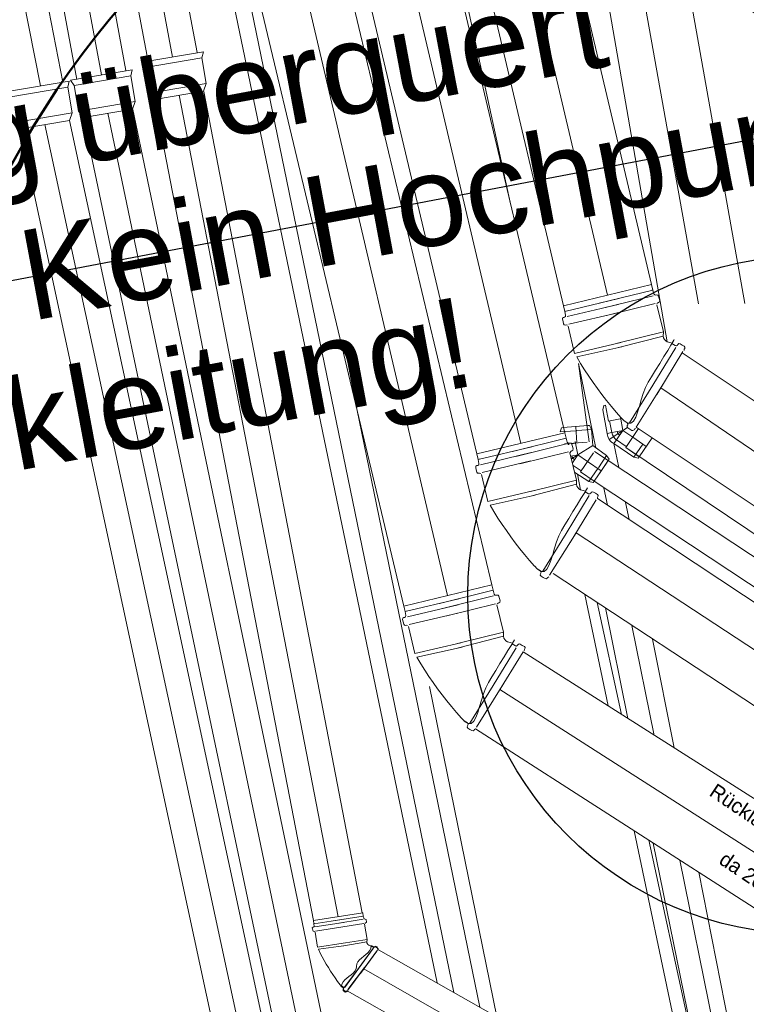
# Model space of a CAD drawing. Extents: x 3503739 to 3504470, y 5375172 to 5375561.
# Tile 89 of 142: x 3504134.94 to 3504136.55, y 5375424.42 to 5375426.6. Entities that reach past the tile are written whole.
import ezdxf

# ---------------------------------------------------------------- set-up
doc = ezdxf.new("R2010")
doc.units = 0
doc.header["$MEASUREMENT"] = 0
for name, color, linetype in [('_4WP_KANALISATIO', 7, 'Continuous'), ('_4WP_STADT_BEW_S', 7, 'Continuous'), ('BHM_2022-12-01BR', 7, 'Continuous'), ('BHM_BAUM_NEU', 7, 'Continuous')]:
    doc.layers.add(name, color=color, linetype=linetype)
doc.styles.add('184', font='ARIAL.TTF', dxfattribs={"height": 0.2})
doc.styles.add('49', font='TXT', dxfattribs={"height": 0.032745})

msp = doc.modelspace()

# ---------------------------------------------------------------- linework, layer by layer
at = {"layer": '_4WP_STADT_BEW_S', "color": 142, "linetype": 'Continuous', "lineweight": 30}
msp.add_line((3504123.4274, 5375423.8301), (3504143.699, 5375427.6913), dxfattribs=at)
msp.add_circle((3504136.68, 5375425.3234), 0.75, dxfattribs=at)
at = {"layer": 'BHM_2022-12-01BR', "color": 42, "linetype": 'Continuous', "lineweight": 9}
for p, q in [((3504135.2466, 5375430.6139, -0.0025), (3504136.3361, 5375426.0103)), ((3504135.1543, 5375430.5962, -0.0027), (3504136.2387, 5375425.9868)), ((3504135.0502, 5375430.5762, -0.0028), (3504136.1417, 5375425.9633)), ((3504135.0548, 5375430.2861, -0.0026), (3504136.1443, 5375425.6825)), ((3504134.9626, 5375430.2684, -0.0029), (3504136.0469, 5375425.6589)), ((3504134.8584, 5375430.2483, -0.003), (3504135.9499, 5375425.6355)), ((3504134.8845, 5375429.9542, -0.0025), (3504135.9827, 5375425.3462)), ((3504134.6871, 5375429.9216, -0.0028), (3504135.7883, 5375425.2992)), ((3504134.801, 5375429.9321, -0.0027), (3504135.8853, 5375425.3227)), ((3504136.3361, 5375426.0103), (3504136.1417, 5375425.9633)), ((3504136.3391, 5375425.998), (3504136.3361, 5375426.0103)), ((3504136.3399, 5375425.9856), (3504136.2276, 5375425.9579)), ((3504136.1446, 5375425.951), (3504136.1417, 5375425.9633)), ((3504136.1496, 5375425.9395), (3504136.2621, 5375425.9662)), ((3504136.2367, 5375425.9419), (3504136.3441, 5375425.9684)), ((3504136.2613, 5375425.9479), (3504136.1536, 5375425.9223)), ((3504136.1661, 5375425.8581), (3504136.1519, 5375425.9183)), ((3504136.3624, 5375425.9055), (3504136.2606, 5375425.8804)), ((3504136.2629, 5375425.8708), (3504136.3619, 5375425.8963)), ((3504136.1661, 5375425.8581), (3504136.2682, 5375425.8823)), ((3504136.2705, 5375425.8726), (3504136.1707, 5375425.8501)), ((3504136.371, 5375425.8839), (3504136.3799, 5375425.8816)), ((3504136.3477, 5375425.7674), (3504136.4053, 5375425.8619)), ((3504137.8808, 5375424.8738, -0.0124), (3504136.4036, 5375425.8591)), ((3504136.361, 5375425.7891), (3504136.3024, 5375425.6951)), ((3504137.8205, 5375424.7847), (3504136.3564, 5375425.7818)), ((3504137.7715, 5375424.711, -0.0124), (3504136.3024, 5375425.6951)), ((3504136.1443, 5375425.6825), (3504135.9499, 5375425.6355)), ((3504136.1473, 5375425.6702), (3504136.1443, 5375425.6825)), ((3504136.1481, 5375425.6577), (3504136.0359, 5375425.63)), ((3504135.9528, 5375425.6232), (3504135.9499, 5375425.6355)), ((3504135.9578, 5375425.6117), (3504136.0703, 5375425.6384)), ((3504136.0449, 5375425.614), (3504136.1524, 5375425.6405)), ((3504136.0696, 5375425.62), (3504135.9619, 5375425.5945)), ((3504135.9744, 5375425.5302), (3504135.9601, 5375425.5904)), ((3504136.1706, 5375425.5777), (3504136.0688, 5375425.5526)), ((3504136.0712, 5375425.5429), (3504136.1702, 5375425.5685)), ((3504135.9744, 5375425.5302), (3504136.0764, 5375425.5544)), ((3504136.0787, 5375425.5447), (3504135.979, 5375425.5223)), ((3504136.1792, 5375425.5561), (3504136.1882, 5375425.5537)), ((3504137.3935, 5375424.7577), (3504136.2164, 5375425.5367)), ((3504136.1559, 5375425.4396), (3504136.2136, 5375425.5341)), ((3504136.1692, 5375425.4612), (3504136.1107, 5375425.3672)), ((3504137.3504, 5375424.6853), (3504136.1692, 5375425.4612)), ((3504137.2928, 5375424.5985), (3504136.1186, 5375425.3708)), ((3504135.9827, 5375425.3462), (3504135.7883, 5375425.2992)), ((3504135.9858, 5375425.3339), (3504135.9827, 5375425.3462)), ((3504135.9866, 5375425.3214), (3504135.8743, 5375425.2938)), ((3504135.7912, 5375425.2869), (3504135.7883, 5375425.2992)), ((3504135.7962, 5375425.2754), (3504135.9087, 5375425.3021)), ((3504135.8833, 5375425.2778), (3504135.9908, 5375425.3043)), ((3504135.908, 5375425.2837), (3504135.8003, 5375425.2582)), ((3504135.8128, 5375425.194), (3504135.7985, 5375425.2542)), ((3504136.009, 5375425.2414), (3504135.9072, 5375425.2163)), ((3504135.9096, 5375425.2067), (3504136.0086, 5375425.2322)), ((3504135.8128, 5375425.194), (3504135.9148, 5375425.2181)), ((3504136.0177, 5375425.2198), (3504136.0266, 5375425.2175)), ((3504135.9171, 5375425.2085), (3504135.8174, 5375425.186)), ((3504135.9943, 5375425.1033), (3504136.052, 5375425.1978)), ((3504136.913, 5375424.65), (3504136.052, 5375425.1978)), ((3504136.0076, 5375425.1249), (3504135.9491, 5375425.031)), ((3504136.8556, 5375424.5671), (3504136.0009, 5375425.1142)), ((3504136.798, 5375424.4803), (3504135.9472, 5375425.0276))]:
    msp.add_line(p, q, dxfattribs=at)
at = {"layer": 'BHM_2022-12-01BR', "color": 4, "linetype": 'Continuous', "lineweight": 9}
for p, q in [((3504135.3103, 5375429.4768, -0.006), (3504136.0242, 5375426.1891, -0.0044)), ((3504135.0152, 5375428.5445, 0.004), (3504135.8621, 5375424.4656, 0.0051)), ((3504135.3105, 5375427.3044, 0.003), (3504135.8991, 5375424.4446, 0.0021)), ((3504136.1749, 5375425.8355, -0.0047), (3504136.213, 5375425.6481, -0.0042)), ((3504135.6842, 5375425.7355, 0.0063), (3504135.9567, 5375424.4119, 0.0057)), ((3504136.2531, 5375425.6583, -0.0068), (3504136.2637, 5375425.6053, -0.0067)), ((3504136.1722, 5375425.5908), (3504136.1792, 5375425.5561)), ((3504136.2309, 5375425.5602, -0.004), (3504136.2387, 5375425.5219, -0.0039)), ((3504136.2788, 5375425.5285, -0.0065), (3504136.2864, 5375425.4904, -0.0064)), ((3504136.1884, 5375425.325, -0.0056), (3504136.2401, 5375425.0781, -0.005)), ((3504136.2158, 5375425.3069, -0.004), (3504136.2695, 5375425.0594, -0.0039)), ((3504136.2341, 5375425.2949, -0.0063), (3504136.2839, 5375425.0502, -0.0057)), ((3504136.2928, 5375425.2562, -0.0031), (3504136.3423, 5375425.0131, -0.0024)), ((3504136.3386, 5375425.2262, -0.0057), (3504136.3862, 5375424.9852, -0.0051)), ((3504135.8449, 5375425.1215), (3504135.9939, 5375424.3908)), ((3504136.298, 5375424.8019, -0.0044), (3504136.437, 5375424.1392, -0.0029)), ((3504136.3299, 5375424.7814, -0.0038), (3504136.4699, 5375424.1369, -0.0035)), ((3504136.34, 5375424.7749, -0.005), (3504136.4737, 5375424.1182, -0.0034)), ((3504136.3985, 5375424.7373), (3504136.5323, 5375424.0801)), ((3504136.4405, 5375424.7103, -0.0044), (3504136.5793, 5375424.0076, -0.0025))]:
    msp.add_line(p, q, dxfattribs=at)
at = {"layer": 'BHM_2022-12-01BR', "color": 150, "linetype": 'Continuous', "lineweight": 9}
for p, q in [((3504134.8409, 5375429.1102, 0.2252), (3504135.3314, 5375426.5232, 0.1119)), ((3504135.2229, 5375426.5039, 0.1119), (3504134.7346, 5375429.0884, 0.225)), ((3504134.787, 5375429.0991, 0.2251), (3504135.2772, 5375426.5135, 0.1119)), ((3504134.6965, 5375429.0697, 0.2251), (3504135.1741, 5375426.4834, 0.1119)), ((3504135.0657, 5375426.4641, 0.1119), (3504134.5871, 5375429.054, 0.2254)), ((3504134.6415, 5375429.0618, 0.2251), (3504135.1199, 5375426.4738, 0.1119)), ((3504134.476, 5375429.0238, 0.2251), (3504134.9852, 5375426.4496, 0.1118)), ((3504134.5304, 5375429.0313, 0.2252), (3504135.0345, 5375426.4578, 0.112)), ((3504135.2089, 5375426.502, 0.1119), (3504135.3454, 5375426.5251, 0.1119)), ((3504135.3454, 5375426.5251, 0.1119), (3504135.342, 5375426.5114, 0.1119)), ((3504135.2166, 5375426.4902, 0.1119), (3504135.2089, 5375426.502, 0.1119)), ((3504135.342, 5375426.5114, 0.1119), (3504135.2166, 5375426.4902, 0.1119)), ((3504135.3515, 5375426.4551, 0.1119), (3504135.342, 5375426.5114, 0.1119)), ((3504135.0516, 5375426.4622, 0.1119), (3504135.1881, 5375426.4853, 0.1119)), ((3504135.1881, 5375426.4853, 0.1119), (3504135.1847, 5375426.4716, 0.1119)), ((3504135.2166, 5375426.4902, 0.1119), (3504135.2261, 5375426.4339, 0.1119)), ((3504134.9121, 5375426.4371, 0.112), (3504135.0486, 5375426.4602, 0.112)), ((3504135.0486, 5375426.4602, 0.112), (3504135.0452, 5375426.4465, 0.112)), ((3504135.0593, 5375426.4504, 0.1119), (3504135.0516, 5375426.4622, 0.1119)), ((3504135.1847, 5375426.4716, 0.1119), (3504135.0593, 5375426.4504, 0.1119)), ((3504135.1943, 5375426.4153, 0.1119), (3504135.1847, 5375426.4716, 0.1119)), ((3504135.2261, 5375426.4339, 0.1119), (3504135.3515, 5375426.4551, 0.1119)), ((3504135.3515, 5375426.4551, 0.1119), (3504135.3457, 5375426.4379, 0.1121)), ((3504135.0452, 5375426.4465, 0.112), (3504134.9198, 5375426.4253, 0.112)), ((3504135.0548, 5375426.3902, 0.112), (3504135.0452, 5375426.4465, 0.112)), ((3504135.0593, 5375426.4504, 0.1119), (3504135.0689, 5375426.3941, 0.1119)), ((3504135.2372, 5375426.4199, 0.1119), (3504135.2261, 5375426.4339, 0.1119)), ((3504135.3457, 5375426.4379, 0.1121), (3504135.2372, 5375426.4199, 0.1119)), ((3504135.2914, 5375426.4289, 0.112), (3504135.6432, 5375424.6118, 0.0325)), ((3504135.3464, 5375426.4373, 0.112), (3504135.6963, 5375424.6203, 0.0328)), ((3504135.0689, 5375426.3941, 0.1119), (3504135.1943, 5375426.4153, 0.1119)), ((3504135.1943, 5375426.4153, 0.1119), (3504135.1884, 5375426.3981, 0.1121)), ((3504135.5887, 5375424.6033, 0.0325), (3504135.237, 5375426.4206, 0.1123)), ((3504134.9294, 5375426.369, 0.112), (3504135.0548, 5375426.3902, 0.112)), ((3504135.0548, 5375426.3902, 0.112), (3504135.0489, 5375426.373, 0.1121)), ((3504135.0799, 5375426.3801, 0.1119), (3504135.0689, 5375426.3941, 0.1119)), ((3504135.1884, 5375426.3981, 0.1121), (3504135.0799, 5375426.3801, 0.1119)), ((3504135.1342, 5375426.3891, 0.112), (3504135.5612, 5375424.3433, 0.0027)), ((3504135.1891, 5375426.3975, 0.112), (3504135.6156, 5375424.3516, 0.0027)), ((3504134.9404, 5375426.355, 0.112), (3504134.9294, 5375426.369, 0.112)), ((3504135.0489, 5375426.373, 0.1121), (3504134.9404, 5375426.355, 0.112)), ((3504134.9947, 5375426.364, 0.1121), (3504135.5468, 5375423.7963)), ((3504135.0489, 5375426.373, 0.1121), (3504135.5998, 5375423.8064)), ((3504135.5095, 5375424.3365, 0.0031), (3504135.0797, 5375426.3809, 0.1123)), ((3504135.4911, 5375423.7931), (3504134.9404, 5375426.355, 0.112)), ((3504135.6976, 5375424.6203, 0.0325), (3504135.5887, 5375424.6033, 0.0325)), ((3504135.5898, 5375424.5964, 0.0327), (3504135.5887, 5375424.6033, 0.0325)), ((3504135.592, 5375424.5899, 0.0328), (3504135.655, 5375424.5994, 0.0328)), ((3504135.6986, 5375424.6065, 0.0328), (3504135.6357, 5375424.5964, 0.0328)), ((3504135.6987, 5375424.6134, 0.0327), (3504135.6976, 5375424.6203, 0.0325)), ((3504135.5974, 5375424.5444, 0.0328), (3504135.5923, 5375424.5781, 0.0328)), ((3504135.6537, 5375424.5894, 0.0326), (3504135.5935, 5375424.5802, 0.0328)), ((3504135.6399, 5375424.5872, 0.0326), (3504135.7001, 5375424.5969, 0.0328)), ((3504135.7073, 5375424.5616, 0.0328), (3504135.6502, 5375424.5524, 0.0326)), ((3504135.6511, 5375424.547, 0.0326), (3504135.7066, 5375424.5565, 0.0328)), ((3504135.5974, 5375424.5444, 0.0328), (3504135.6545, 5375424.5531, 0.0326)), ((3504135.6553, 5375424.5476, 0.0326), (3504135.5996, 5375424.5398, 0.0328)), ((3504135.6926, 5375424.4867, 0.0326), (3504135.7288, 5375424.5357, 0.0328)), ((3504135.6932, 5375424.488, 0.0322), (3504135.7294, 5375424.5371, 0.0324)), ((3504135.711, 5375424.5493, 0.0328), (3504135.7158, 5375424.5476, 0.0328)), ((3504136.4699, 5375424.1205), (3504135.7328, 5375424.539, 0.0328)), ((3504135.701, 5375424.4979, 0.0326), (3504135.6643, 5375424.4492, 0.0328)), ((3504135.7015, 5375424.4993, 0.0322), (3504135.6649, 5375424.4506, 0.0324)), ((3504136.4408, 5375424.0738), (3504135.6999, 5375424.4965)), ((3504135.6628, 5375424.4478, 0.0324), (3504136.4117, 5375424.027))]:
    msp.add_line(p, q, dxfattribs=at)
at = {"layer": 'BHM_2022-12-01BR', "color": 30, "linetype": 'Continuous', "lineweight": 9}
for p, q in [((3504136.0798, 5375427.5614), (3504136.371, 5375425.8839)), ((3504136.1979, 5375425.662, -0.1171), (3504136.1749, 5375425.8355, -0.0047)), ((3504136.2305, 5375425.743), (3504136.2284, 5375425.7334)), ((3504136.2284, 5375425.7334), (3504136.2383, 5375425.6809)), ((3504136.2342, 5375425.7437), (3504136.2305, 5375425.743)), ((3504136.2342, 5375425.7437), (3504136.2408, 5375425.7081)), ((3504136.2408, 5375425.7081), (3504136.2706, 5375425.7137, -0.0267)), ((3504136.273, 5375425.6875), (3504136.2674, 5375425.7167)), ((3504136.1339, 5375425.6842), (3504136.1369, 5375425.6936)), ((3504136.1369, 5375425.6936), (3504136.1407, 5375425.6939)), ((3504136.1407, 5375425.6939), (3504136.1955, 5375425.6983, -0.1319)), ((3504136.1707, 5375425.6598, -0.0251), (3504136.1684, 5375425.6959)), ((3504136.1712, 5375425.6875, -0.0631), (3504136.2036, 5375425.6897, -0.1171)), ((3504136.1992, 5375425.6985, -0.1171), (3504136.1955, 5375425.6983, -0.1319)), ((3504136.2036, 5375425.6897, -0.1171), (3504136.1992, 5375425.6985, -0.1171)), ((3504136.2061, 5375425.6539, 0.0028), (3504136.2036, 5375425.6897, -0.1171)), ((3504136.2434, 5375425.7086), (3504136.2482, 5375425.6828)), ((3504136.273, 5375425.6875), (3504136.2828, 5375425.6944)), ((3504136.2791, 5375425.6499, -0.0045), (3504136.3074, 5375425.6917)), ((3504136.1339, 5375425.6842), (3504136.169, 5375425.6869)), ((3504136.2383, 5375425.6809), (3504136.2482, 5375425.6828)), ((3504136.2423, 5375425.6674), (3504136.273, 5375425.6875)), ((3504136.2482, 5375425.6828), (3504136.273, 5375425.6875)), ((3504136.2588, 5375425.6667), (3504136.2531, 5375425.6583, -0.0068)), ((3504136.2588, 5375425.6667), (3504136.273, 5375425.6875)), ((3504136.2804, 5375425.6519), (3504136.2588, 5375425.6667)), ((3504136.273, 5375425.6875), (3504136.2946, 5375425.6727)), ((3504136.2946, 5375425.6727), (3504136.3246, 5375425.6522)), ((3504136.309, 5375425.6293), (3504136.3376, 5375425.6712)), ((3504136.1435, 5375425.6577), (3504136.194, 5375425.6613, 0.0028)), ((3504136.1537, 5375425.6566, -0.0097), (3504136.1513, 5375425.6562, -0.0075)), ((3504136.1596, 5375425.6578, -0.0151), (3504136.1707, 5375425.6598, -0.0251)), ((3504136.1731, 5375425.6336), (3504136.1675, 5375425.6629, 0.0028)), ((3504136.1731, 5375425.6336), (3504136.2061, 5375425.6539, 0.0028)), ((3504136.2061, 5375425.6539, 0.0028), (3504136.2369, 5375425.632, -0.1171)), ((3504136.2531, 5375425.6583, -0.0068), (3504136.2972, 5375425.6282)), ((3504136.2791, 5375425.6499, -0.0045), (3504137.2949, 5375424.9666, 0.0042)), ((3504136.309, 5375425.6293), (3504136.2791, 5375425.6499, -0.0045)), ((3504136.2972, 5375425.6282), (3504136.3171, 5375425.6573)), ((3504136.1575, 5375425.6307), (3504136.1731, 5375425.6336)), ((3504136.1591, 5375425.6245), (3504136.1731, 5375425.6336)), ((3504136.1611, 5375425.6161), (3504136.1731, 5375425.6336)), ((3504136.1729, 5375425.6326, -0.0819), (3504136.1724, 5375425.6324, -0.0793)), ((3504136.1729, 5375425.6326, -0.0819), (3504136.1724, 5375425.6324, -0.0793)), ((3504136.1729, 5375425.6326, -0.0819), (3504136.1724, 5375425.6324, -0.0793)), ((3504136.1731, 5375425.6336), (3504136.1947, 5375425.6188)), ((3504136.1791, 5375425.596), (3504136.2075, 5375425.6379, 0.0028)), ((3504136.2101, 5375425.6409, -0.1171), (3504136.2403, 5375425.6208, -0.1319)), ((3504136.2188, 5375425.6051, -0.0631), (3504136.2369, 5375425.632, -0.1171)), ((3504136.2369, 5375425.632, -0.1171), (3504136.2423, 5375425.6238, -0.1171)), ((3504136.2423, 5375425.6238, -0.1171), (3504136.2403, 5375425.6208, -0.1319)), ((3504136.2972, 5375425.6282), (3504136.3068, 5375425.6262)), ((3504136.3068, 5375425.6262), (3504136.309, 5375425.6293)), ((3504136.1805, 5375425.598), (3504136.1626, 5375425.6103)), ((3504136.1947, 5375425.6188), (3504136.2247, 5375425.5984)), ((3504136.1973, 5375425.5744), (3504136.2172, 5375425.6035)), ((3504136.2091, 5375425.5755), (3504136.2377, 5375425.6174)), ((3504136.2403, 5375425.6208, -0.1319), (3504136.2212, 5375425.5925, -0.0554)), ((3504136.2403, 5375425.6208, -0.1319), (3504137.2753, 5375424.9377, 0.0674)), ((3504136.1664, 5375425.5946), (3504136.1973, 5375425.5744)), ((3504136.2091, 5375425.5755), (3504136.1791, 5375425.596)), ((3504136.1807, 5375425.5971), (3504136.1793, 5375425.598)), ((3504136.1973, 5375425.5744), (3504136.2069, 5375425.5724)), ((3504136.2069, 5375425.5724), (3504136.2091, 5375425.5755)), ((3504136.2091, 5375425.5755), (3504137.2427, 5375424.8917, -0.1134))]:
    msp.add_line(p, q, dxfattribs=at)
at = {"layer": 'BHM_2022-12-01BR', "color": 40, "linetype": 'Continuous', "lineweight": 9}
for p, q in [((3504136.4397, 5375425.9675, 0.0296), (3504136.2396, 5375427.0913, 0.0339)), ((3504136.5428, 5375425.9687, 0.0274), (3504136.4015, 5375426.7627, 0.0339))]:
    msp.add_line(p, q, dxfattribs=at)
at = {"layer": 'BHM_2022-12-01BR', "color": 7, "linetype": 'Continuous', "lineweight": 9}
msp.add_lwpolyline([(3504136.3238, 5375426.8576, 0.088243), (3504136.6574, 5375426.5435)], format="xyb", dxfattribs=at)
at = {"layer": 'BHM_2022-12-01BR', "color": 42, "linetype": 'Continuous', "lineweight": 9}
for points in [[(3504136.2203, 5375425.9688), (3504136.3391, 5375425.998), (3504136.337, 5375425.9976)], [(3504136.348, 5375425.9683), (3504136.3502, 5375425.9699), (3504136.3519, 5375425.9703), (3504136.354, 5375425.9719), (3504136.3545, 5375425.9746), (3504136.3532, 5375425.9797), (3504136.3519, 5375425.9849), (3504136.3503, 5375425.987), (3504136.3476, 5375425.9875), (3504136.3459, 5375425.987), (3504136.3432, 5375425.9874), (3504136.3416, 5375425.9896), (3504136.3391, 5375425.998)], [(3504136.2636, 5375425.9793), (3504136.1446, 5375425.951), (3504136.1467, 5375425.9516)], [(3504136.1503, 5375425.9205), (3504136.1476, 5375425.9209), (3504136.1459, 5375425.9205), (3504136.1432, 5375425.9209), (3504136.1416, 5375425.9231), (3504136.1404, 5375425.9283), (3504136.1392, 5375425.9334), (3504136.1396, 5375425.9361), (3504136.1418, 5375425.9377), (3504136.1435, 5375425.9381), (3504136.1457, 5375425.9397), (3504136.1462, 5375425.9424), (3504136.1446, 5375425.951)], [(3504136.1707, 5375425.8501), (3504136.1793, 5375425.8357), (3504136.1882, 5375425.8216), (3504136.1974, 5375425.8076), (3504136.2068, 5375425.7938), (3504136.2166, 5375425.7803), (3504136.2266, 5375425.7669), (3504136.2368, 5375425.7538), (3504136.2474, 5375425.7408), (3504136.2582, 5375425.7281), (3504136.2693, 5375425.7155), (3504136.2693, 5375425.7155), (3504136.2699, 5375425.7148), (3504136.2705, 5375425.7142), (3504136.2711, 5375425.7135), (3504136.2717, 5375425.7128), (3504136.2723, 5375425.7121), (3504136.273, 5375425.7114), (3504136.2736, 5375425.7107), (3504136.2742, 5375425.71), (3504136.2749, 5375425.7094), (3504136.2755, 5375425.7087), (3504136.2838, 5375425.7034), (3504136.2907, 5375425.7036), (3504136.2964, 5375425.7083), (3504136.3012, 5375425.7167), (3504136.3054, 5375425.7278), (3504136.3094, 5375425.7409), (3504136.3134, 5375425.7549), (3504136.3178, 5375425.769), (3504136.3228, 5375425.7824), (3504136.3287, 5375425.794), (3504136.3363, 5375425.8064), (3504136.345, 5375425.8207), (3504136.3543, 5375425.8359), (3504136.3635, 5375425.8509), (3504136.3719, 5375425.8647), (3504136.3789, 5375425.8763), (3504136.384, 5375425.8846), (3504136.3865, 5375425.8887), (3504136.3857, 5375425.8874), (3504136.3811, 5375425.8798), (3504136.3809, 5375425.8796), (3504136.3808, 5375425.8794), (3504136.3806, 5375425.8792), (3504136.3805, 5375425.8789), (3504136.3804, 5375425.8787), (3504136.3802, 5375425.8785), (3504136.3801, 5375425.8783), (3504136.38, 5375425.878), (3504136.3798, 5375425.8778), (3504136.3797, 5375425.8776), (3504136.3797, 5375425.8776)], [(3504136.3902, 5375425.8711), (3504136.3392, 5375425.7876), (3504136.2874, 5375425.7044)], [(3504136.4081, 5375425.8645), (3504136.4085, 5375425.8672), (3504136.4095, 5375425.8687), (3504136.4099, 5375425.8714), (3504136.4083, 5375425.8736), (3504136.4038, 5375425.8763), (3504136.3992, 5375425.8791), (3504136.3966, 5375425.8795), (3504136.3944, 5375425.8779), (3504136.3935, 5375425.8764), (3504136.3913, 5375425.8748), (3504136.3886, 5375425.8752), (3504136.3811, 5375425.8798)], [(3504136.3005, 5375425.6918), (3504136.2983, 5375425.6902), (3504136.2974, 5375425.6887), (3504136.2951, 5375425.6872), (3504136.2925, 5375425.6876), (3504136.288, 5375425.6905), (3504136.2835, 5375425.6933), (3504136.282, 5375425.6955), (3504136.2824, 5375425.6982), (3504136.2834, 5375425.6997), (3504136.2838, 5375425.7023), (3504136.2823, 5375425.7046), (3504136.2748, 5375425.7093)], [(3504136.0286, 5375425.641), (3504136.1473, 5375425.6702), (3504136.1452, 5375425.6697)], [(3504136.1558, 5375425.6377), (3504136.1584, 5375425.642), (3504136.1601, 5375425.6425), (3504136.1623, 5375425.6441), (3504136.1627, 5375425.6467), (3504136.1614, 5375425.6519), (3504136.1601, 5375425.657), (3504136.1585, 5375425.6592), (3504136.1559, 5375425.6596), (3504136.1542, 5375425.6592), (3504136.1515, 5375425.6596), (3504136.1499, 5375425.6618), (3504136.1473, 5375425.6702)], [(3504136.0718, 5375425.6514), (3504135.9528, 5375425.6232), (3504135.9549, 5375425.6237)], [(3504135.9585, 5375425.5926), (3504135.9558, 5375425.5931), (3504135.9541, 5375425.5927), (3504135.9514, 5375425.5931), (3504135.9499, 5375425.5953), (3504135.9486, 5375425.6004), (3504135.9474, 5375425.6056), (3504135.9478, 5375425.6083), (3504135.95, 5375425.6099), (3504135.9518, 5375425.6103), (3504135.954, 5375425.6118), (3504135.9544, 5375425.6145), (3504135.9528, 5375425.6232)], [(3504135.979, 5375425.5223), (3504135.9876, 5375425.5079), (3504135.9965, 5375425.4937), (3504136.0056, 5375425.4798), (3504136.0151, 5375425.466), (3504136.0248, 5375425.4524), (3504136.0348, 5375425.4391), (3504136.0451, 5375425.4259), (3504136.0556, 5375425.413), (3504136.0665, 5375425.4002), (3504136.0775, 5375425.3877), (3504136.0775, 5375425.3877), (3504136.0782, 5375425.387), (3504136.0788, 5375425.3863), (3504136.0794, 5375425.3856), (3504136.08, 5375425.3849), (3504136.0806, 5375425.3842), (3504136.0812, 5375425.3835), (3504136.0818, 5375425.3828), (3504136.0824, 5375425.3822), (3504136.0831, 5375425.3815), (3504136.0838, 5375425.3809), (3504136.0921, 5375425.3756), (3504136.0989, 5375425.3757), (3504136.1046, 5375425.3804), (3504136.1094, 5375425.3888), (3504136.1136, 5375425.4), (3504136.1176, 5375425.413), (3504136.1217, 5375425.4271), (3504136.126, 5375425.4412), (3504136.131, 5375425.4545), (3504136.1369, 5375425.4662), (3504136.1445, 5375425.4786), (3504136.1533, 5375425.4929), (3504136.1625, 5375425.508), (3504136.1717, 5375425.523), (3504136.1801, 5375425.5368), (3504136.1872, 5375425.5484), (3504136.1922, 5375425.5568), (3504136.1947, 5375425.5608), (3504136.1939, 5375425.5596), (3504136.1893, 5375425.552), (3504136.1891, 5375425.5518), (3504136.189, 5375425.5516), (3504136.1889, 5375425.5513), (3504136.1887, 5375425.5511), (3504136.1886, 5375425.5509), (3504136.1885, 5375425.5506), (3504136.1883, 5375425.5504), (3504136.1882, 5375425.5502), (3504136.188, 5375425.55), (3504136.1879, 5375425.5497), (3504136.1879, 5375425.5497)], [(3504136.1985, 5375425.5433), (3504136.1475, 5375425.4597), (3504136.0957, 5375425.3766)], [(3504136.2164, 5375425.5367), (3504136.2168, 5375425.5394), (3504136.2177, 5375425.5409), (3504136.2181, 5375425.5436), (3504136.2165, 5375425.5457), (3504136.212, 5375425.5485), (3504136.2075, 5375425.5513), (3504136.2048, 5375425.5517), (3504136.2026, 5375425.5501), (3504136.2017, 5375425.5486), (3504136.1995, 5375425.547), (3504136.1968, 5375425.5474), (3504136.1893, 5375425.552)], [(3504136.1087, 5375425.3639), (3504136.1065, 5375425.3624), (3504136.1056, 5375425.3609), (3504136.1034, 5375425.3593), (3504136.1007, 5375425.3598), (3504136.0962, 5375425.3626), (3504136.0918, 5375425.3655), (3504136.0902, 5375425.3677), (3504136.0907, 5375425.3703), (3504136.0916, 5375425.3718), (3504136.0921, 5375425.3745), (3504136.0905, 5375425.3767), (3504136.0831, 5375425.3815)], [(3504135.867, 5375425.3047), (3504135.9858, 5375425.3339), (3504135.9836, 5375425.3335)], [(3504135.9946, 5375425.3042), (3504135.9968, 5375425.3058), (3504135.9985, 5375425.3062), (3504136.0007, 5375425.3078), (3504136.0011, 5375425.3105), (3504135.9998, 5375425.3156), (3504135.9986, 5375425.3208), (3504135.997, 5375425.3229), (3504135.9943, 5375425.3233), (3504135.9926, 5375425.3229), (3504135.9899, 5375425.3233), (3504135.9883, 5375425.3255), (3504135.9858, 5375425.3339)], [(3504135.9102, 5375425.3152), (3504135.7912, 5375425.2869), (3504135.7934, 5375425.2875)], [(3504135.7969, 5375425.2564), (3504135.7943, 5375425.2568), (3504135.7925, 5375425.2564), (3504135.7899, 5375425.2568), (3504135.7883, 5375425.259), (3504135.7871, 5375425.2642), (3504135.7858, 5375425.2693), (3504135.7863, 5375425.272), (3504135.7885, 5375425.2736), (3504135.7902, 5375425.274), (3504135.7924, 5375425.2756), (3504135.7928, 5375425.2783), (3504135.7912, 5375425.2869)], [(3504135.8174, 5375425.186), (3504135.826, 5375425.1716), (3504135.8349, 5375425.1575), (3504135.8441, 5375425.1435), (3504135.8535, 5375425.1297), (3504135.8632, 5375425.1162), (3504135.8732, 5375425.1028), (3504135.8835, 5375425.0896), (3504135.8941, 5375425.0767), (3504135.9049, 5375425.064), (3504135.916, 5375425.0514), (3504135.916, 5375425.0514), (3504135.9166, 5375425.0507), (3504135.9172, 5375425.05), (3504135.9178, 5375425.0493), (3504135.9184, 5375425.0486), (3504135.919, 5375425.0479), (3504135.9196, 5375425.0473), (3504135.9202, 5375425.0466), (3504135.9209, 5375425.0459), (3504135.9215, 5375425.0453), (3504135.9222, 5375425.0446), (3504135.9305, 5375425.0393), (3504135.9373, 5375425.0395), (3504135.943, 5375425.0442), (3504135.9478, 5375425.0526), (3504135.9521, 5375425.0637), (3504135.9561, 5375425.0768), (3504135.9601, 5375425.0908), (3504135.9644, 5375425.1049), (3504135.9694, 5375425.1183), (3504135.9753, 5375425.1299), (3504135.983, 5375425.1423), (3504135.9917, 5375425.1566), (3504136.001, 5375425.1718), (3504136.0101, 5375425.1868), (3504136.0185, 5375425.2006), (3504136.0256, 5375425.2122), (3504136.0307, 5375425.2205), (3504136.0331, 5375425.2246), (3504136.0324, 5375425.2233), (3504136.0277, 5375425.2157), (3504136.0276, 5375425.2155), (3504136.0274, 5375425.2153), (3504136.0273, 5375425.2151), (3504136.0272, 5375425.2148), (3504136.027, 5375425.2146), (3504136.0269, 5375425.2144), (3504136.0267, 5375425.2142), (3504136.0266, 5375425.2139), (3504136.0265, 5375425.2137), (3504136.0263, 5375425.2135)], [(3504136.0548, 5375425.2004), (3504136.0552, 5375425.2031), (3504136.0561, 5375425.2046), (3504136.0565, 5375425.2073), (3504136.0549, 5375425.2095), (3504136.0504, 5375425.2122), (3504136.0459, 5375425.215), (3504136.0432, 5375425.2154), (3504136.041, 5375425.2138), (3504136.0401, 5375425.2123), (3504136.0379, 5375425.2107), (3504136.0353, 5375425.2111), (3504136.0277, 5375425.2157)], [(3504136.0369, 5375425.207), (3504135.9859, 5375425.1234), (3504135.9341, 5375425.0403)], [(3504135.9472, 5375425.0276), (3504135.945, 5375425.0261), (3504135.944, 5375425.0246), (3504135.9418, 5375425.023), (3504135.9391, 5375425.0235), (3504135.9347, 5375425.0264), (3504135.9302, 5375425.0292), (3504135.9286, 5375425.0314), (3504135.9291, 5375425.0341), (3504135.93, 5375425.0356), (3504135.9305, 5375425.0382), (3504135.929, 5375425.0405), (3504135.9215, 5375425.0452)]]:
    msp.add_lwpolyline(points, dxfattribs=at)
for points in [[(3504136.3476, 5375425.9656), (3504136.3624, 5375425.9055), (3504136.3619, 5375425.8963, 0.27144), (3504136.371, 5375425.8839)], [(3504136.1558, 5375425.6377), (3504136.1706, 5375425.5777), (3504136.1702, 5375425.5685, 0.271428), (3504136.1792, 5375425.5561)], [(3504135.9942, 5375425.3015), (3504136.009, 5375425.2414), (3504136.0086, 5375425.2322, 0.271428), (3504136.0177, 5375425.2198)]]:
    msp.add_lwpolyline(points, format="xyb", dxfattribs=at)
at = {"layer": 'BHM_2022-12-01BR', "color": 30, "linetype": 'Continuous', "lineweight": 9}
for points in [[(3504136.2383, 5375425.6809, 0.296743), (3504136.2531, 5375425.6583)], [(3504136.2482, 5375425.6828, 0.119275), (3504136.2584, 5375425.6661)], [(3504136.2606, 5375425.6851, 0.353784), (3504136.266, 5375425.6773)], [(3504136.1607, 5375425.6313, 0.353745), (3504136.1661, 5375425.6234)]]:
    msp.add_lwpolyline(points, format="xyb", dxfattribs=at)
at = {"layer": 'BHM_2022-12-01BR', "color": 150, "linetype": 'Continuous', "lineweight": 9}
msp.add_lwpolyline([(3504135.7018, 5375424.5952), (3504135.7073, 5375424.5616), (3504135.7066, 5375424.5565, 0.271389), (3504135.711, 5375424.5493)], format="xyb", dxfattribs=at)
msp.add_lwpolyline([(3504135.5996, 5375424.5398), (3504135.6036, 5375424.5316), (3504135.6079, 5375424.5234), (3504135.6123, 5375424.5153), (3504135.6168, 5375424.5073), (3504135.6216, 5375424.4994), (3504135.6264, 5375424.4916), (3504135.6315, 5375424.484), (3504135.6367, 5375424.4764), (3504135.6421, 5375424.4689), (3504135.6476, 5375424.4615), (3504135.648, 5375424.4609), (3504135.6484, 5375424.4602), (3504135.6488, 5375424.4595), (3504135.6492, 5375424.4587), (3504135.6496, 5375424.458), (3504135.65, 5375424.4575), (3504135.6503, 5375424.4571), (3504135.6505, 5375424.4569), (3504135.6506, 5375424.457), (3504135.6507, 5375424.4575), (3504135.6516, 5375424.463), (3504135.6541, 5375424.4678), (3504135.6578, 5375424.4721), (3504135.6623, 5375424.476), (3504135.6672, 5375424.4797), (3504135.6721, 5375424.4834), (3504135.6766, 5375424.4873), (3504135.6803, 5375424.4916), (3504135.6828, 5375424.4964), (3504135.6837, 5375424.5019), (3504135.6837, 5375424.5019), (3504135.6846, 5375424.5075), (3504135.6871, 5375424.5123), (3504135.6907, 5375424.5166), (3504135.6951, 5375424.5206), (3504135.6999, 5375424.5244), (3504135.7047, 5375424.5282), (3504135.7091, 5375424.5322), (3504135.7127, 5375424.5365), (3504135.7152, 5375424.5414), (3504135.7161, 5375424.5469), (3504135.7161, 5375424.547), (3504135.7161, 5375424.5471), (3504135.716, 5375424.547), (3504135.716, 5375424.5468), (3504135.716, 5375424.5467), (3504135.7159, 5375424.5464), (3504135.7158, 5375424.5462), (3504135.7157, 5375424.5459), (3504135.7156, 5375424.5457), (3504135.7155, 5375424.5455)], dxfattribs=at)
for points in [[(3504135.6564, 5375424.6065, 0.0326), (3504135.5898, 5375424.5964, 0.0327), (3504135.591, 5375424.5966, 0.0328)], [(3504135.6322, 5375424.6027, 0.0326), (3504135.6987, 5375424.6134, 0.0327), (3504135.6975, 5375424.6132, 0.0328)], [(3504135.7022, 5375424.5966, 0.0328), (3504135.7035, 5375424.5974, 0.0328), (3504135.7044, 5375424.5976, 0.0328), (3504135.7057, 5375424.5984, 0.0328), (3504135.706, 5375424.5998, 0.0328), (3504135.7056, 5375424.6027, 0.0328), (3504135.7051, 5375424.6056, 0.0328), (3504135.7043, 5375424.6068, 0.0328), (3504135.7029, 5375424.6072, 0.0328), (3504135.7019, 5375424.607, 0.0328), (3504135.7005, 5375424.6074, 0.0328), (3504135.6997, 5375424.6086, 0.0328), (3504135.6987, 5375424.6134, 0.0327)], [(3504135.5915, 5375424.5794, 0.0328), (3504135.5901, 5375424.5797, 0.0328), (3504135.5891, 5375424.5796, 0.0328), (3504135.5877, 5375424.5799, 0.0328), (3504135.5869, 5375424.5812, 0.0328), (3504135.5865, 5375424.5841, 0.0328), (3504135.586, 5375424.587, 0.0328), (3504135.5864, 5375424.5884, 0.0328), (3504135.5877, 5375424.5892, 0.0328), (3504135.5886, 5375424.5894, 0.0328), (3504135.5899, 5375424.5901, 0.0328), (3504135.5903, 5375424.5916, 0.0328), (3504135.5898, 5375424.5964, 0.0327)], [(3504135.6565, 5375424.455, 0.0328), (3504135.689, 5375424.4981, 0.0328), (3504135.721, 5375424.5415, 0.0328)], [(3504135.721, 5375424.5415, 0.0328), (3504135.689, 5375424.4981, 0.0328), (3504135.657, 5375424.4546, 0.0328)], [(3504135.6571, 5375424.4564, 0.0324), (3504135.6895, 5375424.4995, 0.0324), (3504135.7216, 5375424.5429, 0.0324)], [(3504135.7305, 5375424.537, 0.0328), (3504135.7311, 5375424.5384, 0.0324), (3504135.7314, 5375424.5392, 0.0328), (3504135.732, 5375424.5406, 0.0324), (3504135.731, 5375424.5419, 0.0328), (3504135.7287, 5375424.5437, 0.0328), (3504135.7263, 5375424.5454, 0.0328), (3504135.7249, 5375424.5458, 0.0328), (3504135.7236, 5375424.545, 0.0328), (3504135.723, 5375424.5442, 0.0328), (3504135.7218, 5375424.5435, 0.0328), (3504135.7203, 5375424.5438, 0.0328), (3504135.7161, 5375424.5469, 0.0324), (3504135.7155, 5375424.5455, 0.0328)], [(3504135.7311, 5375424.5384, 0.0324), (3504135.7314, 5375424.5398, 0.0324), (3504135.732, 5375424.5406, 0.0324), (3504135.7324, 5375424.542, 0.0324), (3504135.7316, 5375424.5433, 0.0324), (3504135.7293, 5375424.5451, 0.0324), (3504135.7269, 5375424.5468, 0.0324), (3504135.7255, 5375424.5471, 0.0324), (3504135.7242, 5375424.5464, 0.0324), (3504135.7236, 5375424.5456, 0.0324), (3504135.7223, 5375424.5448, 0.0324), (3504135.7209, 5375424.5452, 0.0324), (3504135.717, 5375424.5481, 0.0324), (3504135.7161, 5375424.5469, 0.0324)], [(3504135.7305, 5375424.537, 0.0328), (3504135.7311, 5375424.5384, 0.0324), (3504135.7314, 5375424.5392, 0.0328), (3504135.732, 5375424.5406, 0.0324), (3504135.731, 5375424.5419, 0.0328), (3504135.7287, 5375424.5437, 0.0328), (3504135.7263, 5375424.5454, 0.0328), (3504135.7249, 5375424.5458, 0.0328), (3504135.7236, 5375424.545, 0.0328), (3504135.723, 5375424.5442, 0.0328), (3504135.7218, 5375424.5435, 0.0328), (3504135.7203, 5375424.5438, 0.0328), (3504135.7161, 5375424.5469, 0.0324)], [(3504135.6635, 5375424.4472, 0.0328), (3504135.6623, 5375424.4465, 0.0328), (3504135.6617, 5375424.4457, 0.0328), (3504135.6604, 5375424.4449, 0.0328), (3504135.6589, 5375424.4453, 0.0328), (3504135.6566, 5375424.447, 0.0328), (3504135.6543, 5375424.4488, 0.0328), (3504135.6535, 5375424.4501, 0.0328), (3504135.6541, 5375424.4515, 0.0324), (3504135.6545, 5375424.4523, 0.0328), (3504135.6551, 5375424.4537, 0.0324), (3504135.6541, 5375424.455, 0.0328), (3504135.6502, 5375424.458, 0.0328)], [(3504135.6641, 5375424.4468, 0.0328), (3504135.6628, 5375424.4461, 0.0328), (3504135.6622, 5375424.4453, 0.0328), (3504135.6609, 5375424.4445, 0.0328), (3504135.6595, 5375424.4449, 0.0328), (3504135.6571, 5375424.4466, 0.0328), (3504135.6548, 5375424.4484, 0.0328), (3504135.654, 5375424.4496, 0.0328), (3504135.6541, 5375424.4515, 0.0324), (3504135.655, 5375424.4519, 0.0328), (3504135.6551, 5375424.4537, 0.0324), (3504135.6546, 5375424.4546, 0.0328), (3504135.6507, 5375424.4575, 0.0328), (3504135.6515, 5375424.4587, 0.0328)], [(3504135.6641, 5375424.4486, 0.0324), (3504135.6628, 5375424.4478, 0.0324), (3504135.6622, 5375424.4471, 0.0324), (3504135.661, 5375424.4463, 0.0324), (3504135.6595, 5375424.4467, 0.0324), (3504135.6572, 5375424.4484, 0.0324), (3504135.6549, 5375424.4502, 0.0324), (3504135.6541, 5375424.4515, 0.0324), (3504135.6545, 5375424.4529, 0.0324), (3504135.6551, 5375424.4537, 0.0324), (3504135.6554, 5375424.4551, 0.0324), (3504135.6547, 5375424.4564, 0.0324), (3504135.6508, 5375424.4593, 0.0324)]]:
    msp.add_polyline3d(points, dxfattribs=at)
at = {"layer": 'BHM_BAUM_NEU', "color": 91, "linetype": 'Continuous', "lineweight": 50}
msp.add_circle((3504136.68, 5375425.3234), 2, dxfattribs=at)

# ---------------------------------------------------------------- texts
at = {"layer": '_4WP_KANALISATIO', "color": 1, "linetype": 'Continuous', "style": '184'}
for s, p in [('Druckleitung überquert', (3504133.4701, 5375425.9755)), ('MW-Kanal. Kein Hochpunkt', (3504133.5289, 5375425.6609)), ('in der Druckleitung!', (3504133.5877, 5375425.3464))]:
    msp.add_text(s, height=0.2, rotation=10.5936, dxfattribs=at).set_placement(p)
at = {"layer": 'BHM_2022-12-01BR', "color": 42, "linetype": 'Continuous', "style": '49'}
for s, height, p in [('Rücklaufleitung', 0.032745, (3504136.4614, 5375424.8814)), ('da 200', 0.03275, (3504136.4828, 5375424.731))]:
    msp.add_text(s, height=height, rotation=325.968, dxfattribs=at).set_placement(p)

doc.saveas('drawing.dxf')
